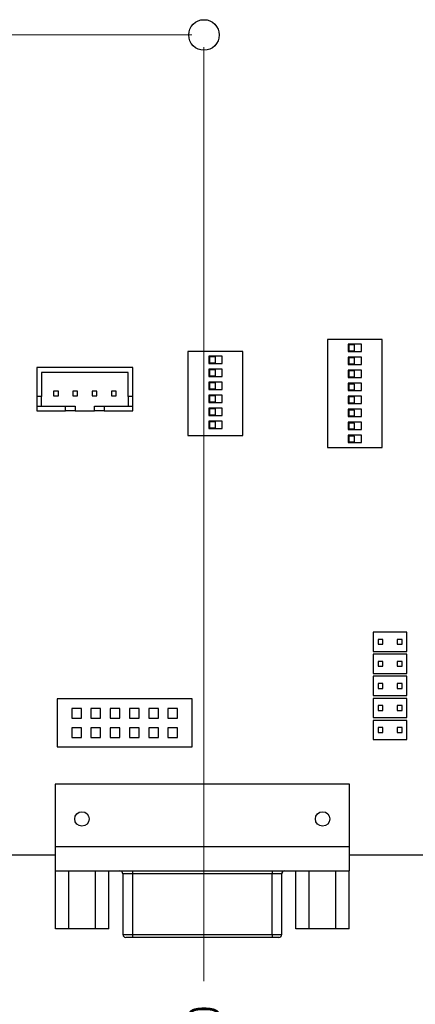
# Model space of a CAD drawing. Header units: inches. Extents: x 0.5 to 16.5, y 0.3 to 10.8.
# Tile 5 of 7: x 6 to 7.6, y 3.8 to 7.8. Entities that reach past the tile are written whole.
import ezdxf

# ---------------------------------------------------------------- set-up
doc = ezdxf.new("R2010")
doc.units = ezdxf.units.IN
doc.header["$MEASUREMENT"] = 0
doc.styles.add('SLDTEXTSTYLE0', font='TXT', dxfattribs={"width": 0.75})
doc.dimstyles.new('SLDDIMSTYLE1', dxfattribs={"dimtxt": 0.125, "dimasz": 0.13, "dimexe": 0, "dimexo": 0.0625, "dimgap": 0.03125, "dimtad": 0, "dimtih": 1, "dimtoh": 1, "dimdec": 3, "dimrnd": 1e-09, "dimzin": 4, "dimdsep": 46, "dimtxsty": 'SLDTEXTSTYLE0', "dimblk1": 'NONE', "dimblk2": 'NONE', "dimsah": 1, "dimcen": 0.09, "dimadec": 0, "dimazin": 1, "dimtfac": 1, "dimtdec": 3, "dimtofl": 0, "dimtmove": 0, "dimatfit": 3, "dimldrblk": 'NONE', "dimfxl": 1, "dimfrac": 2, "dimtolj": 1, "dimtzin": 12, "dimarcsym": 0})

# ---------------------------------------------------------------- blocks, each defined once
blk = doc.blocks.new('_D_2')
at = {"color": 7, "linetype": 'Continuous', "lineweight": 18}
blk.add_line((6.7304, 7.702), (6.7304, 3.8856), dxfattribs=at)
at = {"color": 7, "linetype": 'Continuous', "lineweight": 18, "insert": (6.6685, 3.47), "char_height": 0.125, "attachment_point": 1, "rotation": 90, "style": 'SLDTEXTSTYLE0'}
blk.add_mtext('3.770', dxfattribs=at)
blk = doc.blocks.new('_None')
blk = doc.blocks.new('_D_3')
at = {"color": 7, "linetype": 'Continuous', "lineweight": 18}
blk.add_line((9.7704, 4.592), (9.7704, 3.8856), dxfattribs=at)
at = {"color": 7, "linetype": 'Continuous', "lineweight": 18, "char_height": 0.125, "attachment_point": 1, "rotation": 90, "style": 'SLDTEXTSTYLE0'}
for s, insert in [('6.810', (9.7085, 3.47)), ('2X', (9.7085, 3.2299))]:
    blk.add_mtext(s, dxfattribs=dict(at, insert=insert))
blk = doc.blocks.new('_D_4')
at = {"color": 7, "linetype": 'Continuous', "lineweight": 18}
blk.add_line((10.0104, 4.352), (10.0104, 3.8856), dxfattribs=at)
at = {"color": 7, "linetype": 'Continuous', "lineweight": 18, "insert": (9.9485, 3.47), "char_height": 0.125, "attachment_point": 1, "rotation": 90, "style": 'SLDTEXTSTYLE0'}
blk.add_mtext('7.050', dxfattribs=at)
blk = doc.blocks.new('_D_7')
at = {"color": 7, "linetype": 'Continuous', "lineweight": 18}
for p, q in [((5.6662, 7.5425), (5.863, 7.752)), ((5.863, 7.752), (6.6804, 7.752)), ((5.6662, 7.5425), (2.4319, 7.5425))]:
    blk.add_line(p, q, dxfattribs=at)
at = {"color": 7, "linetype": 'Continuous', "lineweight": 18, "insert": (2.0163, 7.6044), "char_height": 0.125, "attachment_point": 1, "style": 'SLDTEXTSTYLE0'}
blk.add_mtext('3.350', dxfattribs=at)

msp = doc.modelspace()

# ---------------------------------------------------------------- linework, layer by layer
at = {"color": 7, "linetype": 'Continuous', "lineweight": 25}
for p, q in [((7.235, 6.5073), (7.235, 6.0667)), ((7.4598, 6.5073), (7.235, 6.5073)), ((7.3747, 6.4884), (7.32, 6.4884)), ((7.32, 6.4884), (7.32, 6.4592)), ((7.3467, 6.4855), (7.3225, 6.4855)), ((7.3225, 6.4855), (7.3225, 6.4619)), ((7.3467, 6.4619), (7.3467, 6.4855)), ((7.3747, 6.4592), (7.3747, 6.4884)), ((7.4598, 6.0667), (7.4598, 6.5073)), ((6.8898, 6.4582), (6.665, 6.4582)), ((6.665, 6.4582), (6.665, 6.1157)), ((6.75, 6.4393), (6.75, 6.4102)), ((6.8047, 6.4393), (6.75, 6.4393)), ((6.7771, 6.437), (6.7528, 6.437)), ((6.7528, 6.437), (6.7528, 6.4129)), ((6.7771, 6.4129), (6.7771, 6.437)), ((6.8047, 6.4102), (6.8047, 6.4393)), ((6.8898, 6.1157), (6.8898, 6.4582)), ((7.32, 6.4592), (7.3747, 6.4592)), ((7.3225, 6.4619), (7.3467, 6.4619)), ((6.75, 6.4102), (6.8047, 6.4102)), ((6.7528, 6.4129), (6.7771, 6.4129)), ((7.32, 6.4352), (7.32, 6.4061)), ((7.3747, 6.4352), (7.32, 6.4352)), ((7.32, 6.4061), (7.3747, 6.4061)), ((7.3467, 6.4323), (7.3225, 6.4323)), ((7.3225, 6.4323), (7.3225, 6.4087)), ((7.3225, 6.4087), (7.3467, 6.4087)), ((7.3467, 6.4087), (7.3467, 6.4323)), ((7.3747, 6.4061), (7.3747, 6.4352)), ((6.0464, 6.3931), (6.0464, 6.275)), ((6.4401, 6.3931), (6.0464, 6.3931)), ((6.0661, 6.3735), (6.0661, 6.275)), ((6.4204, 6.3735), (6.0661, 6.3735)), ((6.4204, 6.275), (6.4204, 6.3735)), ((6.4401, 6.275), (6.4401, 6.3931)), ((6.8047, 6.3862), (6.75, 6.3862)), ((6.75, 6.3862), (6.75, 6.3571)), ((6.75, 6.3571), (6.8047, 6.3571)), ((6.7528, 6.3838), (6.7528, 6.3597)), ((6.7771, 6.3838), (6.7528, 6.3838)), ((6.7528, 6.3597), (6.7771, 6.3597)), ((6.7771, 6.3597), (6.7771, 6.3838)), ((6.8047, 6.3571), (6.8047, 6.3862)), ((7.32, 6.3821), (7.32, 6.3529)), ((7.3747, 6.3821), (7.32, 6.3821)), ((7.3225, 6.3792), (7.3225, 6.3556)), ((7.3467, 6.3792), (7.3225, 6.3792)), ((7.3467, 6.3556), (7.3467, 6.3792)), ((7.3747, 6.3529), (7.3747, 6.3821)), ((6.8047, 6.333), (6.75, 6.333)), ((6.75, 6.333), (6.75, 6.3039)), ((6.7528, 6.3307), (6.7528, 6.3066)), ((6.7771, 6.3307), (6.7528, 6.3307)), ((6.7771, 6.3066), (6.7771, 6.3307)), ((6.8047, 6.3039), (6.8047, 6.333)), ((7.32, 6.3529), (7.3747, 6.3529)), ((7.32, 6.3289), (7.32, 6.2998)), ((7.3747, 6.3289), (7.32, 6.3289)), ((7.3225, 6.3556), (7.3467, 6.3556)), ((7.3225, 6.326), (7.3225, 6.3024)), ((7.3467, 6.326), (7.3225, 6.326)), ((7.3467, 6.3024), (7.3467, 6.326)), ((7.3747, 6.2998), (7.3747, 6.3289)), ((6.135, 6.2967), (6.1153, 6.2967)), ((6.1153, 6.2967), (6.1153, 6.277)), ((6.1153, 6.277), (6.135, 6.277)), ((6.135, 6.277), (6.135, 6.2967)), ((6.194, 6.2967), (6.194, 6.277)), ((6.2137, 6.2967), (6.194, 6.2967)), ((6.194, 6.277), (6.2137, 6.277)), ((6.2137, 6.277), (6.2137, 6.2967)), ((6.2924, 6.2967), (6.2727, 6.2967)), ((6.2727, 6.2967), (6.2727, 6.277)), ((6.2727, 6.277), (6.2924, 6.277)), ((6.2924, 6.277), (6.2924, 6.2967)), ((6.3712, 6.2967), (6.3515, 6.2967)), ((6.3515, 6.2967), (6.3515, 6.277)), ((6.3515, 6.277), (6.3712, 6.277)), ((6.3712, 6.277), (6.3712, 6.2967)), ((6.75, 6.3039), (6.8047, 6.3039)), ((6.8047, 6.2799), (6.75, 6.2799)), ((6.75, 6.2799), (6.75, 6.2508)), ((6.7528, 6.3066), (6.7771, 6.3066)), ((6.7771, 6.2775), (6.7528, 6.2775)), ((6.7528, 6.2775), (6.7528, 6.2534)), ((6.7771, 6.2534), (6.7771, 6.2775)), ((6.8047, 6.2508), (6.8047, 6.2799)), ((7.32, 6.2998), (7.3747, 6.2998)), ((7.32, 6.2758), (7.32, 6.2466)), ((7.3747, 6.2758), (7.32, 6.2758)), ((7.3225, 6.3024), (7.3467, 6.3024)), ((7.3747, 6.2466), (7.3747, 6.2758)), ((6.0661, 6.275), (6.0464, 6.275)), ((6.0464, 6.275), (6.0464, 6.2357)), ((6.0464, 6.2357), (6.1645, 6.2357)), ((6.0464, 6.2357), (6.0464, 6.216)), ((6.0661, 6.2357), (6.0661, 6.275)), ((6.1645, 6.216), (6.1645, 6.2357)), ((6.1645, 6.2357), (6.2039, 6.2357)), ((6.2039, 6.2357), (6.2039, 6.216)), ((6.2826, 6.216), (6.2826, 6.2357)), ((6.2826, 6.2357), (6.322, 6.2357)), ((6.322, 6.2357), (6.322, 6.216)), ((6.322, 6.2357), (6.4401, 6.2357)), ((6.4401, 6.275), (6.4204, 6.275)), ((6.4204, 6.275), (6.4204, 6.2357)), ((6.4401, 6.2357), (6.4401, 6.275)), ((6.4401, 6.216), (6.4401, 6.2357)), ((6.75, 6.2508), (6.8047, 6.2508)), ((6.7528, 6.2534), (6.7771, 6.2534)), ((7.32, 6.2466), (7.3747, 6.2466)), ((7.3225, 6.2729), (7.3225, 6.2493)), ((7.3467, 6.2729), (7.3225, 6.2729)), ((7.3225, 6.2493), (7.3467, 6.2493)), ((7.3467, 6.2493), (7.3467, 6.2729)), ((6.0464, 6.216), (6.1645, 6.216)), ((6.2039, 6.216), (6.1645, 6.216)), ((6.2039, 6.216), (6.2826, 6.216)), ((6.322, 6.216), (6.2826, 6.216)), ((6.322, 6.216), (6.4401, 6.216)), ((6.8047, 6.2267), (6.75, 6.2267)), ((6.75, 6.2267), (6.75, 6.1976)), ((6.75, 6.1976), (6.8047, 6.1976)), ((6.7528, 6.2244), (6.7528, 6.2003)), ((6.7771, 6.2244), (6.7528, 6.2244)), ((6.7528, 6.2003), (6.7771, 6.2003)), ((6.7771, 6.2003), (6.7771, 6.2244)), ((6.8047, 6.1976), (6.8047, 6.2267)), ((7.32, 6.2226), (7.32, 6.1935)), ((7.3747, 6.2226), (7.32, 6.2226)), ((7.3225, 6.2197), (7.3225, 6.1961)), ((7.3467, 6.2197), (7.3225, 6.2197)), ((7.3225, 6.1961), (7.3467, 6.1961)), ((7.3467, 6.1961), (7.3467, 6.2197)), ((7.3747, 6.1935), (7.3747, 6.2226)), ((6.75, 6.1736), (6.75, 6.1445)), ((6.8047, 6.1736), (6.75, 6.1736)), ((6.7771, 6.1712), (6.7528, 6.1712)), ((6.7528, 6.1712), (6.7528, 6.1471)), ((6.7771, 6.1471), (6.7771, 6.1712)), ((6.8047, 6.1445), (6.8047, 6.1736)), ((7.32, 6.1935), (7.3747, 6.1935)), ((7.3747, 6.1695), (7.32, 6.1695)), ((7.32, 6.1695), (7.32, 6.1403)), ((7.3225, 6.1666), (7.3225, 6.143)), ((7.3467, 6.1666), (7.3225, 6.1666)), ((7.3467, 6.143), (7.3467, 6.1666)), ((7.3747, 6.1403), (7.3747, 6.1695)), ((6.665, 6.1157), (6.8898, 6.1157)), ((6.75, 6.1445), (6.8047, 6.1445)), ((6.7528, 6.1471), (6.7771, 6.1471)), ((7.32, 6.1403), (7.3747, 6.1403)), ((7.32, 6.1163), (7.32, 6.0872)), ((7.3747, 6.1163), (7.32, 6.1163)), ((7.3225, 6.143), (7.3467, 6.143)), ((7.3747, 6.0872), (7.3747, 6.1163)), ((7.32, 6.0872), (7.3747, 6.0872)), ((7.3225, 6.1134), (7.3225, 6.0898)), ((7.3467, 6.1134), (7.3225, 6.1134)), ((7.3225, 6.0898), (7.3467, 6.0898)), ((7.3467, 6.0898), (7.3467, 6.1134)), ((7.235, 6.0667), (7.4598, 6.0667)), ((7.5604, 5.3117), (7.4226, 5.3117)), ((7.4226, 5.3117), (7.4226, 5.233)), ((7.5604, 5.233), (7.5604, 5.3117)), ((7.4619, 5.2822), (7.4423, 5.2822)), ((7.4423, 5.2822), (7.4423, 5.2625)), ((7.4619, 5.2625), (7.4619, 5.2822)), ((7.5407, 5.2822), (7.521, 5.2822)), ((7.521, 5.2822), (7.521, 5.2625)), ((7.5407, 5.2625), (7.5407, 5.2822)), ((7.4226, 5.233), (7.5604, 5.233)), ((7.4423, 5.2625), (7.4619, 5.2625)), ((7.521, 5.2625), (7.5407, 5.2625)), ((7.4226, 5.2217), (7.4226, 5.143)), ((7.5604, 5.2217), (7.4226, 5.2217)), ((7.4619, 5.1922), (7.4423, 5.1922)), ((7.4423, 5.1922), (7.4423, 5.1725)), ((7.4619, 5.1725), (7.4619, 5.1922)), ((7.5407, 5.1922), (7.521, 5.1922)), ((7.521, 5.1922), (7.521, 5.1725)), ((7.5407, 5.1725), (7.5407, 5.1922)), ((7.5604, 5.143), (7.5604, 5.2217)), ((7.4423, 5.1725), (7.4619, 5.1725)), ((7.521, 5.1725), (7.5407, 5.1725)), ((7.4226, 5.143), (7.5604, 5.143)), ((7.4226, 5.1317), (7.4226, 5.053)), ((7.5604, 5.1317), (7.4226, 5.1317)), ((7.5604, 5.053), (7.5604, 5.1317)), ((7.4619, 5.1022), (7.4423, 5.1022)), ((7.4423, 5.1022), (7.4423, 5.0825)), ((7.4423, 5.0825), (7.4619, 5.0825)), ((7.4619, 5.0825), (7.4619, 5.1022)), ((7.5407, 5.1022), (7.521, 5.1022)), ((7.521, 5.1022), (7.521, 5.0825)), ((7.521, 5.0825), (7.5407, 5.0825)), ((7.5407, 5.0825), (7.5407, 5.1022)), ((6.1304, 5.0398), (6.1304, 4.843)), ((6.6816, 5.0398), (6.1304, 5.0398)), ((6.6816, 4.843), (6.6816, 5.0398)), ((7.4226, 5.053), (7.5604, 5.053)), ((7.5604, 5.0417), (7.4226, 5.0417)), ((7.4226, 5.0417), (7.4226, 4.963)), ((7.5604, 4.963), (7.5604, 5.0417)), ((6.2288, 5.0005), (6.1894, 5.0005)), ((6.1894, 5.0005), (6.1894, 4.9611)), ((6.2288, 4.9611), (6.2288, 5.0005)), ((6.3075, 5.0005), (6.2682, 5.0005)), ((6.2682, 5.0005), (6.2682, 4.9611)), ((6.3075, 4.9611), (6.3075, 5.0005)), ((6.3863, 5.0005), (6.3469, 5.0005)), ((6.3469, 5.0005), (6.3469, 4.9611)), ((6.3863, 4.9611), (6.3863, 5.0005)), ((6.465, 5.0005), (6.4256, 5.0005)), ((6.4256, 5.0005), (6.4256, 4.9611)), ((6.465, 4.9611), (6.465, 5.0005)), ((6.5438, 5.0005), (6.5044, 5.0005)), ((6.5044, 5.0005), (6.5044, 4.9611)), ((6.5438, 4.9611), (6.5438, 5.0005)), ((6.6225, 5.0005), (6.5831, 5.0005)), ((6.5831, 5.0005), (6.5831, 4.9611)), ((6.6225, 4.9611), (6.6225, 5.0005)), ((7.4619, 5.0122), (7.4423, 5.0122)), ((7.4423, 5.0122), (7.4423, 4.9925)), ((7.4423, 4.9925), (7.4619, 4.9925)), ((7.4619, 4.9925), (7.4619, 5.0122)), ((7.5407, 5.0122), (7.521, 5.0122)), ((7.521, 5.0122), (7.521, 4.9925)), ((7.521, 4.9925), (7.5407, 4.9925)), ((7.5407, 4.9925), (7.5407, 5.0122)), ((6.1894, 4.9611), (6.2288, 4.9611)), ((6.2682, 4.9611), (6.3075, 4.9611)), ((6.3469, 4.9611), (6.3863, 4.9611)), ((6.4256, 4.9611), (6.465, 4.9611)), ((6.5044, 4.9611), (6.5438, 4.9611)), ((6.5831, 4.9611), (6.6225, 4.9611)), ((7.4226, 4.963), (7.5604, 4.963)), ((7.4226, 4.9517), (7.4226, 4.873)), ((7.5604, 4.9517), (7.4226, 4.9517)), ((7.5604, 4.873), (7.5604, 4.9517)), ((6.2288, 4.9217), (6.1894, 4.9217)), ((6.1894, 4.9217), (6.1894, 4.8823)), ((6.2288, 4.8823), (6.2288, 4.9217)), ((6.3075, 4.9217), (6.2682, 4.9217)), ((6.2682, 4.9217), (6.2682, 4.8823)), ((6.3075, 4.8823), (6.3075, 4.9217)), ((6.3863, 4.9217), (6.3469, 4.9217)), ((6.3469, 4.9217), (6.3469, 4.8823)), ((6.3863, 4.8823), (6.3863, 4.9217)), ((6.465, 4.9217), (6.4256, 4.9217)), ((6.4256, 4.9217), (6.4256, 4.8823)), ((6.465, 4.8823), (6.465, 4.9217)), ((6.5438, 4.9217), (6.5044, 4.9217)), ((6.5044, 4.9217), (6.5044, 4.8823)), ((6.5438, 4.8823), (6.5438, 4.9217)), ((6.6225, 4.9217), (6.5831, 4.9217)), ((6.5831, 4.9217), (6.5831, 4.8823)), ((6.6225, 4.8823), (6.6225, 4.9217)), ((7.4619, 4.9222), (7.4423, 4.9222)), ((7.4423, 4.9222), (7.4423, 4.9025)), ((7.4619, 4.9025), (7.4619, 4.9222)), ((7.5407, 4.9222), (7.521, 4.9222)), ((7.521, 4.9222), (7.521, 4.9025)), ((7.5407, 4.9025), (7.5407, 4.9222)), ((6.1894, 4.8823), (6.2288, 4.8823)), ((6.2682, 4.8823), (6.3075, 4.8823)), ((6.3469, 4.8823), (6.3863, 4.8823)), ((6.4256, 4.8823), (6.465, 4.8823)), ((6.5044, 4.8823), (6.5438, 4.8823)), ((6.5831, 4.8823), (6.6225, 4.8823)), ((7.4226, 4.873), (7.5604, 4.873)), ((7.4423, 4.9025), (7.4619, 4.9025)), ((7.521, 4.9025), (7.5407, 4.9025)), ((6.1304, 4.843), (6.6816, 4.843)), ((7.3259, 4.6907), (6.1211, 4.6907)), ((6.1211, 4.6907), (6.1211, 4.4348)), ((7.3259, 4.4348), (7.3259, 4.6907)), ((7.3259, 4.4348), (6.1211, 4.4348)), ((6.1211, 4.4348), (6.1211, 4.3364)), ((7.3259, 4.3364), (7.3259, 4.4348)), ((5.7807, 4.402), (6.1211, 4.402)), ((7.3259, 4.402), (7.671, 4.402)), ((6.1211, 4.3364), (7.3259, 4.3364)), ((6.1225, 4.1002), (6.1225, 4.3364)), ((6.177, 4.1002), (6.177, 4.3364)), ((6.2861, 4.1002), (6.2861, 4.3364)), ((6.3407, 4.1002), (6.3407, 4.3364)), ((6.3987, 4.3246), (6.3987, 4.0765)), ((6.4381, 4.3364), (6.4381, 4.3246)), ((7.0089, 4.3246), (6.4381, 4.3246)), ((6.4381, 4.3246), (6.4381, 4.0765)), ((7.0089, 4.3364), (7.0089, 4.3246)), ((7.0089, 4.0765), (7.0089, 4.3246)), ((7.0483, 4.0765), (7.0483, 4.3246)), ((7.1063, 4.1002), (7.1063, 4.3364)), ((7.1609, 4.1002), (7.1609, 4.3364)), ((7.27, 4.1002), (7.27, 4.3364)), ((7.3245, 4.1002), (7.3245, 4.3364)), ((6.177, 4.1002), (6.1225, 4.1002)), ((6.2861, 4.1002), (6.177, 4.1002)), ((6.3407, 4.1002), (6.2861, 4.1002)), ((6.4381, 4.0647), (6.4105, 4.0647)), ((6.4381, 4.0765), (7.0089, 4.0765)), ((6.4381, 4.0765), (6.4381, 4.0647)), ((7.0089, 4.0647), (6.4381, 4.0647)), ((7.0089, 4.0765), (7.0089, 4.0647)), ((7.0365, 4.0647), (7.0089, 4.0647)), ((7.1609, 4.1002), (7.1063, 4.1002)), ((7.27, 4.1002), (7.1609, 4.1002)), ((7.3245, 4.1002), (7.27, 4.1002))]:
    msp.add_line(p, q, dxfattribs=at)
at = {"color": 8, "linetype": 'Continuous', "lineweight": 25}
for p, q in [((6.4381, 4.3246), (6.3987, 4.3246)), ((7.0483, 4.3246), (7.0089, 4.3246)), ((6.3987, 4.0765), (6.4381, 4.0765)), ((7.0089, 4.0765), (7.0483, 4.0765))]:
    msp.add_line(p, q, dxfattribs=at)
at = {"color": 7, "linetype": 'Continuous', "lineweight": 25}
msp.add_circle((6.7304, 7.752), 0.0625, dxfattribs=at)
at = {"color": 7, "linetype": 'Continuous'}
for centre in [(6.2314, 4.549), (7.2156, 4.549)]:
    msp.add_circle(centre, 0.0295, dxfattribs=at)
at = {"color": 7, "linetype": 'Continuous', "lineweight": 25}
for centre, start, end in [((6.3869, 4.3246), 0, 90), ((7.0601, 4.3246), 90, 180), ((6.4105, 4.0765), 180, 270), ((7.0365, 4.0765), 270, 0)]:
    msp.add_arc(centre, 0.0118, start, end, dxfattribs=at)

# ---------------------------------------------------------------- dimensions: what is measured, and where the dimension line sits
at = {"color": 7, "linetype": 'Continuous', "lineweight": 18}
for feature_location, offset, dtype, picture, middle in [((6.7304, 7.752), (-4.2985, -0.2095), 0, '_D_7', (2.2241, 7.5425)), ((6.7304, 7.752), (0, -3.8664), 1, '_D_2', (6.7304, 3.6778)), ((10.0104, 4.402), (0, -0.5164), 1, '_D_4', (10.0104, 3.6778))]:
    dim = msp.add_ordinate_dim(feature_location=feature_location, offset=offset, dtype=dtype, origin=(2.9604, 4.402), dimstyle='SLDDIMSTYLE1', dxfattribs=at)
    dim.commit()
    dim.dimension.update_dxf_attribs({"geometry": picture, "text_midpoint": middle})
dim = msp.add_ordinate_dim(feature_location=(9.7704, 4.642), offset=(0, -0.7564), dtype=1, origin=(2.9604, 4.402), text='2X <>', dimstyle='SLDDIMSTYLE1', dxfattribs=at)
dim.commit()
dim.dimension.update_dxf_attribs({"geometry": '_D_3', "text_midpoint": (9.7704, 3.5577)})

doc.saveas('drawing.dxf')
